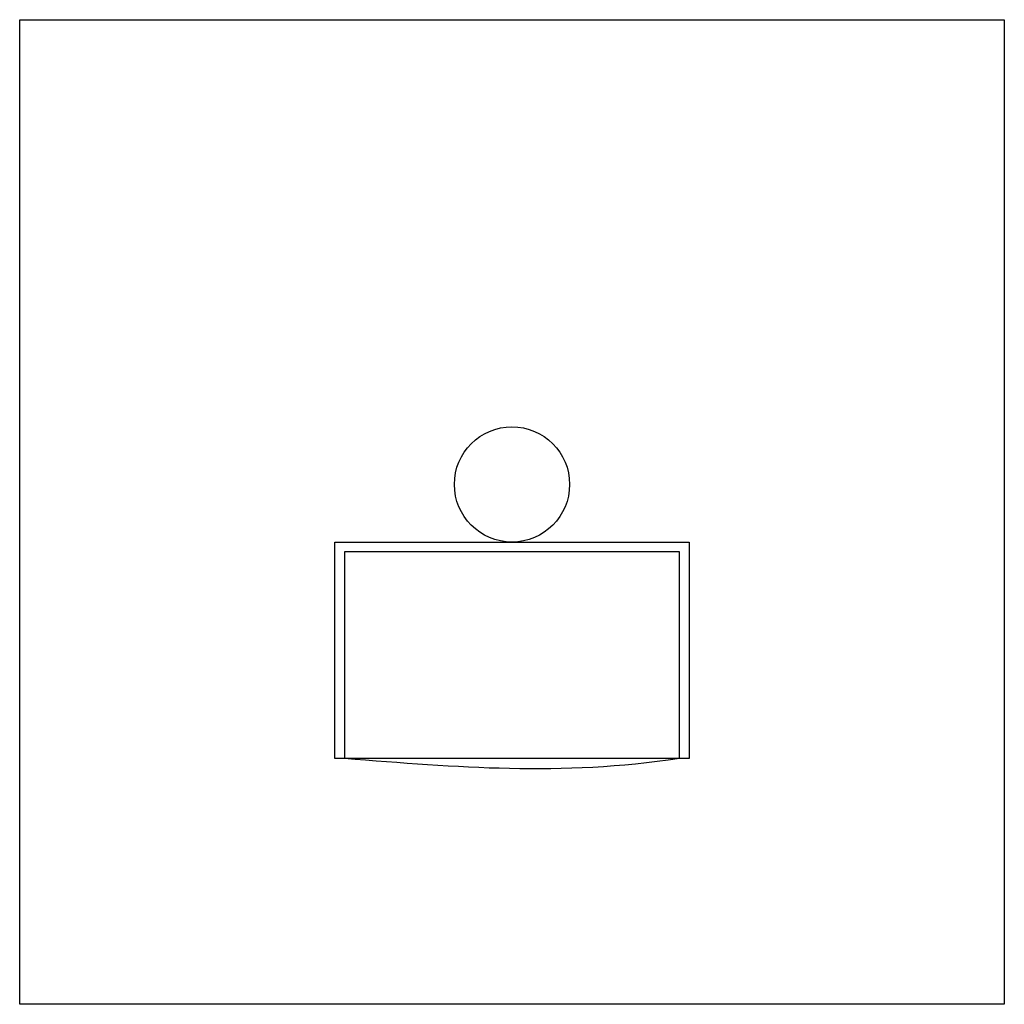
# Paper-space layout '_Izquierda' of a CAD drawing. Header units: millimetres. Extents: x -50 to 50, y -36 to 64.
import ezdxf

# ---------------------------------------------------------------- set-up
doc = ezdxf.new("R2010")
doc.units = ezdxf.units.MM

psp = doc.layouts.new('_Izquierda')

# ---------------------------------------------------------------- linework, layer by layer
at = {"color": 7, "linetype": 'Continuous', "lineweight": 25}
for p, q in [((-50, -35.95), (-50, 64.05)), ((-50, 64.05), (50, 64.05)), ((50, 64.05), (50, -35.95)), ((-18, 11), (18, 11)), ((-18, -11), (-18, 11)), ((18, 11), (18, -11)), ((-17, 10), (-17, -11)), ((17, 10), (-17, 10)), ((17, -11), (17, 10)), ((18, -11), (-18, -11)), ((50, -35.95), (-50, -35.95))]:
    psp.add_line(p, q, dxfattribs=at)
psp.add_circle((0, 16.85), 5.85, dxfattribs=at)
psp.add_open_spline([(17, -11), (4.94, -12.8), (-5.59, -11.89), (-17, -11)], degree=3, dxfattribs=at)

doc.saveas('drawing.dxf')
